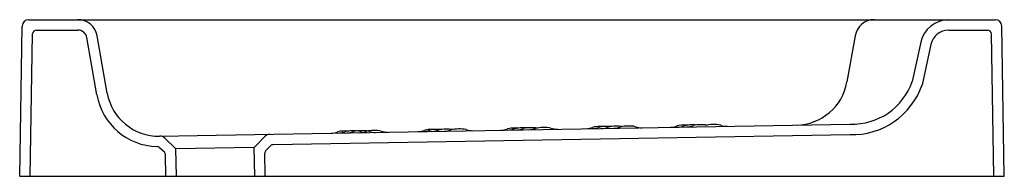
# Model space of a CAD drawing. Header units: millimetres. Extents: x -0.754 to 0, y 0 to 0.12.
import ezdxf

# ---------------------------------------------------------------- set-up
doc = ezdxf.new("R2010")
doc.units = ezdxf.units.MM
doc.layers.add('BLOCKS', color=3, linetype='Continuous')

msp = doc.modelspace()

# ---------------------------------------------------------------- linework, layer by layer
at = {"layer": 'BLOCKS'}
for p, q in [((-0.75419, 0.00014), (-0.75218, 0.11523)), ((-0.74718, 0.12014), (-0.00701, 0.12014)), ((0, 0.00014), (-0.00201, 0.11523)), ((-0.74619, 0), (-0.74428, 0.10919)), ((-0.74128, 0.11214), (-0.70968, 0.11214)), ((-0.69505, 0.06246), (-0.70279, 0.10636)), ((-0.68717, 0.06385), (-0.69491, 0.10774)), ((-0.11428, 0.10774), (-0.12052, 0.07237)), ((-0.04254, 0.11214), (-0.0129, 0.11214)), ((-0.008, 0), (-0.0099, 0.10919)), ((-0.06405, 0.10278), (-0.07051, 0.07282)), ((-0.05623, 0.10109), (-0.06294, 0.07023)), ((-0.60372, 0.03156), (-0.11814, 0.04003)), ((-0.64708, 0.0308), (-0.60372, 0.03156)), ((-0.57454, 0.02207), (-0.56616, 0.03075)), ((-0.56003, 0.02432), (-0.11801, 0.03204)), ((-0.63454, 0.02102), (-0.64322, 0.0294)), ((-0.56562, 0.01979), (-0.56213, 0.0234)), ((-0.64337, 0.01843), (-0.64704, 0.02197)), ((-0.64217, 0), (-0.64245, 0.01632)), ((-0.57454, 0.02207), (-0.63454, 0.02102)), ((-0.63417, 0.00014), (-0.63454, 0.02102)), ((-0.57416, 0.00014), (-0.57454, 0.02207)), ((-0.56616, 0.00028), (-0.56647, 0.01765)), ((-0.75419, 0.00014), (0, 0.00014))]:
    msp.add_line(p, q, dxfattribs=at)
for centre, radius, start, end in [((-0.74718, 0.11514), 0.005, 90, 179), ((-0.70968, 0.10514), 0.015, 10, 90), ((-0.09951, 0.10514), 0.015, 90, 170), ((-0.04254, 0.09814), 0.022, 90, 167.82041), ((-0.00701, 0.11514), 0.005, 1, 90), ((-0.74128, 0.10914), 0.003, 90, 179), ((-0.70968, 0.10514), 0.007, 10, 90), ((-0.04254, 0.09814), 0.014, 90, 167.82041), ((-0.0129, 0.10914), 0.003, 1, 90), ((-0.15991, 0.07931), 0.04, 271, 350), ((-0.11642, 0.08852), 0.05652, 267.96359, 341.1198), ((-0.11642, 0.08852), 0.04852, 267.96359, 341.1198), ((-0.64777, 0.0708), 0.048, 190.00503, 268.48478), ((-0.64777, 0.0708), 0.04, 190.00503, 270.99497), ((-0.31016, 0.01726), 0.02094, 88.81912, 104.69414), ((-0.30474, 0.01713), 0.02116, 88.82204, 104.64827), ((-0.30857, 0.01724), 0.02099, 85.78286, 93.16172), ((-0.30879, 0.05171), 0.015, 271, 291.12213), ((-0.30321, 0.01729), 0.02103, 83.91943, 93.16113), ((-0.298, 0.01703), 0.02138, 88.8248, 104.6053), ((-0.29943, 0.05187), 0.015, 271, 291.09098), ((-0.29638, 0.01701), 0.02143, 80.55997, 93.15509), ((-0.28859, 0.01692), 0.02166, 88.82827, 104.54982), ((-0.28711, 0.01726), 0.02133, 77.39568, 93.15651), ((-0.27754, 0.05225), 0.015, 250.86737, 270.99999), ((-0.25589, 0.05263), 0.015, 271, 291.17165), ((-0.24517, 0.01839), 0.02094, 88.81912, 104.69414), ((-0.25055, 0.05274), 0.01501, 271.0082, 291.1591), ((-0.23981, 0.01845), 0.02098, 88.81962, 104.68612), ((-0.24358, 0.01837), 0.02099, 85.85545, 93.16172), ((-0.2438, 0.05284), 0.015, 271, 291.12213), ((-0.23814, 0.01824), 0.02121, 84.0674, 93.15828), ((-0.23301, 0.01817), 0.02138, 88.8248, 104.6053), ((-0.23139, 0.01814), 0.02143, 80.68139, 93.15509), ((-0.22373, 0.01842), 0.02128, 88.82356, 104.62425), ((-0.22196, 0.01802), 0.02171, 77.4708, 93.15112), ((-0.21235, 0.05339), 0.015, 250.90902, 271), ((-0.64669, 0.02581), 0.005, 46, 91), ((-0.56256, 0.02728), 0.005, 91, 136), ((-0.51586, 0.04809), 0.015, 271, 291.17165), ((-0.50513, 0.01386), 0.02094, 83.58856, 104.69414), ((-0.51047, 0.04819), 0.015, 271, 291.14602), ((-0.49971, 0.01372), 0.02116, 88.82204, 104.64827), ((-0.50383, 0.04834), 0.01504, 271.0255, 291.12817), ((-0.4981, 0.0137), 0.02121, 77.37145, 93.15828), ((-0.49307, 0.01391), 0.02109, 88.82118, 104.6618), ((-0.49447, 0.04847), 0.015, 271.00001, 291.13263), ((-0.48855, 0.04857), 0.015, 250.85395, 271), ((-0.49147, 0.01388), 0.02115, 77.35773, 93.15929), ((-0.48369, 0.01388), 0.02128, 88.82356, 104.62425), ((-0.4819, 0.0488), 0.01511, 250.92371, 270.92261), ((-0.48192, 0.01348), 0.02171, 77.4708, 93.15112), ((-0.47231, 0.04885), 0.015, 250.90902, 271), ((-0.44951, 0.04925), 0.015, 271, 291.16259), ((-0.44548, 0.04932), 0.015, 271, 291.14602), ((-0.43877, 0.01493), 0.02102, 88.82014, 104.67795), ((-0.43472, 0.01486), 0.02116, 88.82204, 104.64827), ((-0.43884, 0.04948), 0.01504, 271.02631, 291.12737), ((-0.43718, 0.01491), 0.02107, 87.66325, 93.16051), ((-0.43311, 0.01483), 0.02121, 84.17009, 93.15828), ((-0.42808, 0.01504), 0.02109, 88.82118, 104.6618), ((-0.42941, 0.0496), 0.015, 271, 291.09098), ((-0.42636, 0.01474), 0.02143, 80.55997, 93.15509), ((-0.41857, 0.01465), 0.02166, 88.82827, 104.54982), ((-0.41693, 0.01462), 0.02171, 77.4708, 93.15112), ((-0.40732, 0.04999), 0.015, 250.90902, 271), ((-0.38588, 0.05036), 0.015, 271, 291.17165), ((-0.37515, 0.01612), 0.02094, 88.81912, 104.69414), ((-0.38054, 0.05051), 0.01505, 271.03408, 291.13322), ((-0.36979, 0.01618), 0.02098, 88.81962, 104.68612), ((-0.37356, 0.0161), 0.02099, 85.85545, 93.16172), ((-0.37385, 0.05062), 0.01504, 271.02931, 291.12436), ((-0.3682, 0.01616), 0.02103, 84.02249, 93.16113), ((-0.36309, 0.01618), 0.02109, 88.82118, 104.6618), ((-0.36449, 0.05074), 0.015, 271.00001, 291.13263), ((-0.36137, 0.01587), 0.02143, 80.68139, 93.15509), ((-0.35371, 0.01615), 0.02128, 88.82356, 104.62425), ((-0.35194, 0.01575), 0.02171, 77.4708, 93.15112), ((-0.34233, 0.05112), 0.015, 250.90902, 271), ((-0.32089, 0.0515), 0.015, 271, 291.17165), ((-0.3155, 0.05159), 0.015, 271, 291.14602), ((-0.64912, 0.01981), 0.003, 46, 88.48478), ((-0.55997, 0.02132), 0.003, 91, 136), ((-0.64545, 0.01627), 0.003, 1, 46), ((-0.56347, 0.0177), 0.003, 136, 181)]:
    msp.add_arc(centre, radius, start, end, dxfattribs=at)

doc.saveas('drawing.dxf')
